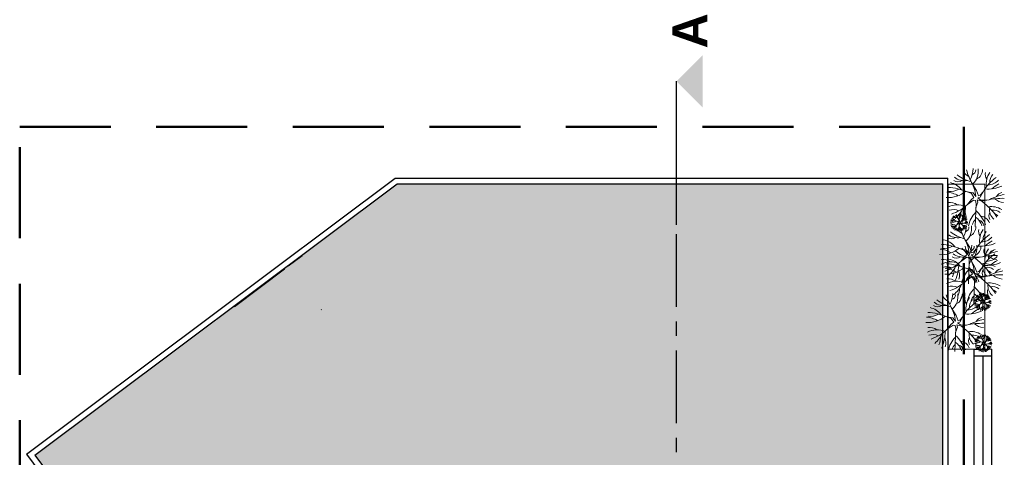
# Model space of a CAD drawing. Extents: x -155768 to 32626, y 53734 to 472609.
# Tile 26 of 33: x 13026 to 16406, y 144954 to 146457. Entities that reach past the tile are written whole.
import ezdxf

# ---------------------------------------------------------------- set-up
doc = ezdxf.new("R2010")
doc.units = 0
doc.header["$MEASUREMENT"] = 0
for name, pattern in [('AXES', [4, 2.5, -0.5, 0.5, -0.5]), ('AXESx2', [4, 2.5, -0.5, 0.5, -0.5]), ('CACHE2', [937.5, 625, -312.5])]:
    doc.linetypes.add(name, pattern=pattern)
doc.layers.add('Aucune', color=7, linetype='Continuous', lineweight=5)
doc.styles.add('STYLE_GENERE_6', font='arialbd.ttf')

msp = doc.modelspace()

# ---------------------------------------------------------------- hatches: boundary and pattern name
h = msp.add_hatch(color=253)
h.dxf.hatch_style = 1
h.paths.add_polyline_path([(14731.978, 144512.792), (16193.715, 144512.792), (16193.715, 145430.986, -0.04707725), (16177.486, 145422.914, 0.11943218), (16144.725, 145438.076, 0.16299999), (16181.503, 145445.817, -0.01655755), (16193.715, 145442.231), (16193.715, 145893.103), (14322.302, 145893.103), (13078.518, 144960.578), (13887.561, 143879.698)])

# ---------------------------------------------------------------- linework, layer by layer
at = {"linetype": 'AXESx2', "lineweight": 30, "ltscale": 1000}
msp.add_line((15280.782, 145752.914), (15280.782, 146245.684), dxfattribs=at)
at = {"linetype": 'CACHE2', "lineweight": 50, "ltscale": 0.5}
for p, q in [((13026.456, 143831.27), (13026.456, 146089.595)), ((13026.456, 146089.595), (16267.632, 146089.595)), ((16267.632, 146089.595), (16267.632, 143831.27))]:
    msp.add_line(p, q, dxfattribs=at)
at = {"color": 253, "linetype": 'Continuous'}
for p, q in [((13050.059, 144964.238), (14315.619, 145913.08)), ((14315.619, 145913.08), (16213.037, 145913.08)), ((16213.745, 144492.792), (16213.037, 145913.08)), ((13078.518, 144960.578), (14322.302, 145893.103)), ((14322.302, 145893.103), (16193.715, 145893.103)), ((16193.715, 145893.08), (16193.715, 144512.792)), ((13764.176, 145472.126), (13935.964, 145600.927)), ((14062.29, 145461.403), (14060.838, 145460.445)), ((16303.304, 144512.792), (16303.304, 145324.986)), ((16303.304, 145324.986), (16339.837, 145324.986)), ((16363.304, 144512.832), (16363.304, 145324.986)), ((16363.304, 145300.986), (16302.885, 145300.986)), ((16333.304, 144512.824), (16333.304, 145300.986)), ((13050.059, 144964.238), (13883.543, 143851.689)), ((13078.518, 144960.578), (13887.561, 143879.698))]:
    msp.add_line(p, q, dxfattribs=at)
at = {"color": 253, "linetype": 'Continuous', "lineweight": 20}
for p, q in [((16339.837, 145892.617), (16213.707, 145892.617)), ((16213.707, 145892.617), (16213.707, 145324.986)), ((16297.649, 145892.365), (16310.47, 145870.075)), ((16305.665, 145871.72), (16297.649, 145892.365)), ((16339.837, 145324.986), (16339.837, 145892.617)), ((16299.865, 145861.973), (16279.034, 145865.728)), ((16293.218, 145859.766), (16280.113, 145865.533)), ((16302.289, 145846.902), (16293.218, 145859.766)), ((16293.601, 145839.952), (16302.289, 145846.902)), ((16299.865, 145861.973), (16308.37, 145850.377)), ((16308.37, 145850.377), (16305.665, 145871.72)), ((16310.47, 145870.075), (16317.218, 145851.929)), ((16323.869, 145847.686), (16315.865, 145844.972)), ((16315.865, 145844.972), (16326.125, 145837.753)), ((16317.218, 145851.929), (16323.767, 145854.689)), ((16333.213, 145865.45), (16323.767, 145854.689)), ((16323.869, 145847.686), (16333.723, 145866.42)), ((16293.601, 145839.952), (16280.417, 145822.801)), ((16300.551, 145837.346), (16280.417, 145822.801)), ((16307.501, 145836.477), (16300.551, 145837.346)), ((16306.632, 145746.285), (16309.238, 145825.184)), ((16309.238, 145825.184), (16307.501, 145836.477)), ((16308.809, 145812.195), (16315.32, 145830.396)), ((16315.32, 145830.396), (16312.785, 145838.472)), ((16329.219, 145833.871), (16312.785, 145838.472)), ((16326.125, 145837.753), (16346.548, 145837.248)), ((16329.219, 145833.871), (16346.548, 145837.248)), ((16345.898, 145819.226), (16329.219, 145833.871)), ((16248.899, 145764.474), (16242.649, 145765.601)), ((16246.905, 145763.812), (16242.973, 145765.543)), ((16247.02, 145757.868), (16243.064, 145752.723)), ((16249.104, 145757.086), (16243.064, 145752.723)), ((16249.626, 145759.953), (16246.905, 145763.812)), ((16247.02, 145757.868), (16249.626, 145759.953)), ((16248.234, 145773.592), (16252.08, 145766.905)), ((16250.639, 145767.399), (16248.234, 145773.592)), ((16248.899, 145764.474), (16251.45, 145760.996)), ((16251.189, 145756.826), (16249.104, 145757.086)), ((16251.45, 145760.996), (16250.639, 145767.399)), ((16250.929, 145729.768), (16251.711, 145753.438)), ((16251.711, 145753.438), (16251.189, 145756.826)), ((16251.582, 145749.541), (16253.535, 145755.001)), ((16252.08, 145766.905), (16254.104, 145761.461)), ((16253.535, 145755.001), (16252.775, 145757.424)), ((16257.705, 145756.044), (16252.775, 145757.424)), ((16256.1, 145760.188), (16253.699, 145759.374)), ((16253.699, 145759.374), (16256.777, 145757.209)), ((16254.104, 145761.461), (16256.069, 145762.289)), ((16258.903, 145765.518), (16256.069, 145762.289)), ((16256.1, 145760.188), (16259.056, 145765.809)), ((16256.777, 145757.209), (16262.904, 145757.057)), ((16257.705, 145756.044), (16262.904, 145757.057)), ((16262.709, 145751.651), (16257.705, 145756.044)), ((16274.701, 145696.353), (16287.523, 145674.064)), ((16282.718, 145675.709), (16274.701, 145696.353)), ((16285.422, 145654.365), (16282.718, 145675.709)), ((16287.523, 145674.064), (16294.27, 145655.918)), ((13948.419, 145610.278), (13995.809, 145645.809)), ((16276.918, 145665.961), (16256.087, 145669.717)), ((16270.271, 145663.755), (16257.166, 145669.522)), ((16270.654, 145643.941), (16257.47, 145626.79)), ((16277.604, 145641.335), (16257.47, 145626.79)), ((16279.341, 145650.891), (16270.271, 145663.755)), ((16270.654, 145643.941), (16279.341, 145650.891)), ((16276.918, 145665.961), (16285.422, 145654.365)), ((16284.554, 145640.466), (16277.604, 145641.335)), ((16286.291, 145629.172), (16284.554, 145640.466)), ((16292.372, 145634.385), (16289.838, 145642.461)), ((16306.272, 145637.86), (16289.838, 145642.461)), ((16300.922, 145651.675), (16292.918, 145648.961)), ((16292.918, 145648.961), (16303.178, 145641.742)), ((16294.27, 145655.918), (16300.82, 145658.678)), ((16310.266, 145669.438), (16300.82, 145658.678)), ((16300.922, 145651.675), (16310.776, 145670.409)), ((16303.178, 145641.742), (16323.601, 145641.236)), ((16306.272, 145637.86), (16323.601, 145641.236)), ((16283.685, 145550.274), (16286.291, 145629.172)), ((16285.862, 145616.184), (16292.372, 145634.385)), ((16292.748, 145629.843), (16305.569, 145607.554)), ((16300.764, 145609.199), (16292.748, 145629.843)), ((16303.469, 145587.856), (16300.764, 145609.199)), ((16305.569, 145607.554), (16312.317, 145589.408)), ((16322.951, 145623.215), (16306.272, 145637.86)), ((13824.67, 145517.499), (13935.957, 145600.936)), ((16294.965, 145599.451), (16274.133, 145603.207)), ((16288.317, 145597.245), (16275.212, 145603.012)), ((16288.7, 145577.431), (16275.516, 145560.28)), ((16295.65, 145574.825), (16275.516, 145560.28)), ((16297.388, 145584.381), (16288.317, 145597.245)), ((16288.7, 145577.431), (16297.388, 145584.381)), ((16294.965, 145599.451), (16303.469, 145587.856)), ((16302.6, 145573.956), (16295.65, 145574.825)), ((16304.337, 145562.662), (16302.6, 145573.956)), ((16310.419, 145567.875), (16307.885, 145575.951)), ((16324.318, 145571.35), (16307.885, 145575.951)), ((16318.969, 145585.165), (16310.964, 145582.451)), ((16310.964, 145582.451), (16321.224, 145575.232)), ((16312.317, 145589.408), (16318.866, 145592.168)), ((16328.312, 145602.929), (16318.866, 145592.168)), ((16318.969, 145585.165), (16328.822, 145603.899)), ((16321.224, 145575.232), (16341.647, 145574.727)), ((16324.318, 145571.35), (16341.647, 145574.727)), ((16301.731, 145483.764), (16304.337, 145562.662)), ((16303.908, 145549.674), (16310.419, 145567.875)), ((16340.997, 145556.705), (16324.318, 145571.35)), ((16329.764, 145492.139), (16323.515, 145493.266)), ((16327.77, 145491.477), (16323.838, 145493.208)), ((16327.885, 145485.533), (16323.93, 145480.388)), ((16329.97, 145484.751), (16323.93, 145480.388)), ((16330.491, 145487.618), (16327.77, 145491.477)), ((16327.885, 145485.533), (16330.491, 145487.618)), ((16329.099, 145501.257), (16332.946, 145494.57)), ((16331.504, 145495.064), (16329.099, 145501.257)), ((16329.764, 145492.139), (16332.315, 145488.661)), ((16332.055, 145484.491), (16329.97, 145484.751)), ((16332.315, 145488.661), (16331.504, 145495.064)), ((16331.794, 145457.433), (16332.576, 145481.103)), ((16332.576, 145481.103), (16332.055, 145484.491)), ((16332.447, 145477.206), (16334.4, 145482.666)), ((16332.946, 145494.57), (16334.97, 145489.126)), ((16334.4, 145482.666), (16333.64, 145485.089)), ((16338.57, 145483.709), (16333.64, 145485.089)), ((16336.965, 145487.853), (16334.564, 145487.039)), ((16334.564, 145487.039), (16337.642, 145484.874)), ((16334.97, 145489.126), (16336.935, 145489.954)), ((16339.768, 145493.183), (16336.935, 145489.954)), ((16336.965, 145487.853), (16339.922, 145493.474)), ((16337.642, 145484.874), (16343.769, 145484.722)), ((16338.57, 145483.709), (16343.769, 145484.722)), ((16343.574, 145479.315), (16338.57, 145483.709)), ((16227.893, 145462.974), (16240.714, 145440.685)), ((16235.909, 145442.33), (16227.893, 145462.974)), ((16238.614, 145420.986), (16235.909, 145442.33)), ((16240.714, 145440.685), (16247.462, 145422.539)), ((16254.113, 145418.296), (16263.967, 145437.03)), ((16230.109, 145432.582), (16209.278, 145436.337)), ((16223.462, 145430.376), (16210.357, 145436.143)), ((16223.845, 145410.562), (16210.661, 145393.41)), ((16230.795, 145407.955), (16210.661, 145393.41)), ((16232.533, 145417.511), (16223.462, 145430.376)), ((16223.845, 145410.562), (16232.533, 145417.511)), ((16230.109, 145432.582), (16238.614, 145420.986)), ((16237.745, 145407.087), (16230.795, 145407.955)), ((16239.482, 145395.793), (16237.745, 145407.087)), ((16245.563, 145401.006), (16243.029, 145409.082)), ((16259.463, 145404.48), (16243.029, 145409.082)), ((16254.113, 145418.296), (16246.109, 145415.582)), ((16246.109, 145415.582), (16256.369, 145408.363)), ((16247.462, 145422.539), (16254.011, 145425.299)), ((16263.457, 145436.059), (16254.011, 145425.299)), ((16256.369, 145408.363), (16276.792, 145407.857)), ((16259.463, 145404.48), (16276.792, 145407.857)), ((16276.142, 145389.836), (16259.463, 145404.48)), ((16236.876, 145316.894), (16239.482, 145395.793)), ((16239.053, 145382.805), (16245.563, 145401.006)), ((16332.215, 145349.838), (16325.965, 145350.965)), ((16330.22, 145349.176), (16326.289, 145350.906)), ((16330.335, 145343.232), (16326.38, 145338.087)), ((16332.42, 145342.45), (16326.38, 145338.087)), ((16332.942, 145345.317), (16330.22, 145349.176)), ((16330.335, 145343.232), (16332.942, 145345.317)), ((16331.55, 145358.956), (16335.396, 145352.269)), ((16333.955, 145352.762), (16331.55, 145358.956)), ((16332.215, 145349.838), (16334.766, 145346.359)), ((16334.505, 145342.19), (16332.42, 145342.45)), ((16334.766, 145346.359), (16333.955, 145352.762)), ((16334.245, 145315.132), (16335.027, 145338.802)), ((16335.027, 145338.802), (16334.505, 145342.19)), ((16334.898, 145334.905), (16336.851, 145340.365)), ((16335.396, 145352.269), (16337.42, 145346.825)), ((16336.851, 145340.365), (16336.091, 145342.788)), ((16341.021, 145341.408), (16336.091, 145342.788)), ((16339.416, 145345.552), (16337.015, 145344.738)), ((16337.015, 145344.738), (16340.093, 145342.572)), ((16337.42, 145346.825), (16339.385, 145347.653)), ((16342.219, 145350.881), (16339.385, 145347.653)), ((16339.416, 145345.552), (16342.372, 145351.172)), ((16340.093, 145342.572), (16346.219, 145342.421)), ((16341.021, 145341.408), (16346.219, 145342.421)), ((16346.024, 145337.014), (16341.021, 145341.408)), ((16213.707, 145324.986), (16363.304, 145324.986)), ((16303.304, 144512.792), (16303.304, 145300.986)), ((16303.304, 145300.986), (16363.304, 145300.986)), ((16363.304, 145300.986), (16363.304, 144512.792))]:
    msp.add_line(p, q, dxfattribs=at)
at = {"linetype": 'AXES', "ltscale": 100}
msp.add_line((15280.782, 142670.778), (15280.782, 145752.914), dxfattribs=at)
at = {"color": 253, "linetype": 'Continuous', "lineweight": 20}
for centre, radius, start, end in [((16220.411, 145947.22), 78.992, 330.196766, 358.765285), ((16258.329, 145936.048), 58.773, 311.99057, 9.062438), ((16269.138, 145958.889), 54.838, 231.882458, 279.800424), ((16315.794, 146008.868), 110.51, 229.974867, 257.925168), ((16341.837, 146003.061), 102.467, 222.047971, 235.862178), ((16440.253, 145982.078), 168.478, 194.035905, 212.174323), ((16290.561, 145941.404), 17.53, 288.598975, 0.670918), ((16296.909, 145941.368), 34.448, 294.10058, 2.17431), ((16457.166, 145796.611), 141.814, 123.521104, 150.511283), ((16365.512, 145925.244), 24.62, 163.392398, 219.128815), ((16415.998, 145892.236), 71.744, 145.961949, 187.262515), ((16391.013, 145900.282), 34.614, 133.622837, 186.111567), ((16203.24, 145689.076), 192.225, 66.777683, 87.021028), ((16207.981, 145835.004), 63.749, 36.563673, 78.107827), ((16247.27, 145926.828), 26.322, 236.070738, 302.39629), ((16349.55, 145997.741), 122.485, 265.26338, 293.451251), ((16350.48, 145938.338), 48.498, 269.791236, 317.909818), ((16470.732, 145751.126), 164.513, 120.462511, 130.576833), ((16212.586, 145942.331), 96.467, 266.611408, 309.455724), ((16205.266, 145788.179), 76.642, 56.791628, 87.465845), ((16221.313, 145926.246), 59.175, 263.39519, 300.401972), ((16400.875, 145607.139), 236.435, 88.673421, 103.28387), ((16430.524, 145705.078), 153.278, 99.26545, 118.78759), ((16403.385, 145836.77), 27.083, 102.264604, 151.646842), ((16246.204, 145747.26), 73.795, 68.923091, 117.14338), ((16218.332, 145786.296), 43.427, 53.119809, 96.315533), ((16170.738, 145941.009), 161.253, 289.56904, 312.85653), ((16167.227, 145856.934), 108.113, 310.293261, 334.184107), ((16147.249, 145811.991), 125.562, 334.344898, 1.883503), ((16242.997, 145694.502), 161.693, 31.602973, 50.476228), ((16361.701, 145748.389), 66.86, 57.638179, 98.842102), ((16397.931, 145804.413), 42.806, 171.728528, 229.999247), ((16409.059, 145882.081), 53.587, 228.439483, 264.734601), ((16231.907, 145754.809), 49.829, 67.868009, 107.453873), ((16221.333, 145756.384), 19.125, 36.563673, 78.107827), ((16233.12, 145783.931), 7.897, 236.070738, 302.39629), ((16239.681, 145793.549), 16.452, 231.882458, 279.800424), ((16253.677, 145808.543), 33.153, 229.974867, 257.925168), ((16261.49, 145806.801), 30.74, 222.047971, 235.862178), ((16291.015, 145800.506), 50.543, 194.035905, 212.174323), ((16225.062, 145790.049), 23.698, 330.196766, 358.765285), ((16246.107, 145788.304), 5.259, 288.598975, 0.670918), ((16236.438, 145786.697), 17.632, 311.99057, 9.062438), ((16170.725, 145801.956), 87.313, 338.266723, 357.927431), ((16248.012, 145788.293), 10.334, 294.10058, 2.17431), ((16296.089, 145744.866), 42.544, 123.521104, 150.511283), ((16268.593, 145783.456), 7.386, 163.392398, 219.128815), ((16283.738, 145773.554), 21.523, 145.961949, 187.262515), ((16264.083, 145787.384), 14.549, 269.791236, 317.909818), ((16276.243, 145775.967), 10.384, 133.622837, 186.111567), ((16232.315, 145775.31), 43.226, 342.334027, 25.090602), ((16365.252, 145736.161), 82.362, 133.784597, 171.092477), ((16278.773, 145734.293), 52.677, 16.114364, 56.704981), ((16206.965, 145695.261), 147.114, 23.061414, 46.375102), ((16322.773, 145746.661), 35.289, 20.844507, 84.869852), ((16378.498, 145783.001), 25.124, 152.321671, 208.115907), ((16370.415, 145771.622), 31.569, 46.652268, 102.804303), ((16340.796, 145733.675), 66.134, 48.84319, 61.84536), ((16222.715, 145788.582), 28.94, 266.611408, 309.455724), ((16220.519, 145742.336), 22.993, 56.791628, 87.465845), ((16232.8, 145730.061), 22.138, 68.923091, 117.14338), ((16219.911, 145712.606), 57.668, 66.777683, 87.021028), ((16224.439, 145741.772), 13.028, 53.119809, 96.315533), ((16225.333, 145783.756), 17.753, 263.39519, 300.401972), ((16228.511, 145732.325), 14.949, 67.868009, 107.453873), ((16210.161, 145788.185), 48.376, 289.56904, 312.85653), ((16209.107, 145762.963), 32.434, 310.293261, 334.184107), ((16210.157, 145746.469), 26.194, 338.266723, 357.927431), ((16203.114, 145749.48), 37.669, 334.344898, 1.883503), ((16228.634, 145738.476), 12.968, 342.334027, 25.090602), ((16268.515, 145726.731), 24.709, 133.784597, 171.092477), ((16221.029, 145714.461), 44.134, 23.061414, 46.375102), ((16417.306, 145786.067), 168.478, 194.035905, 212.174323), ((16263.804, 145805.205), 36.746, 265.26338, 293.451251), ((16231.838, 145714.233), 48.508, 31.602973, 50.476228), ((16279.202, 145688.024), 70.93, 88.673421, 103.28387), ((16267.449, 145730.399), 20.058, 57.638179, 98.842102), ((16272.488, 145740.783), 7.537, 152.321671, 208.115907), ((16278.318, 145747.207), 12.842, 171.728528, 229.999247), ((16288.096, 145717.406), 45.983, 99.26545, 118.78759), ((16197.464, 145751.209), 78.992, 330.196766, 358.765285), ((16270.064, 145737.369), 9.471, 46.652268, 102.804303), ((16300.159, 145731.22), 49.354, 120.462511, 130.576833), ((16261.178, 145725.985), 19.84, 48.84319, 61.84536), ((16281.657, 145770.507), 16.076, 228.439483, 264.734601), ((16279.955, 145756.914), 8.125, 102.264604, 151.646842), ((16267.614, 145745.393), 17.53, 288.598975, 0.670918), ((16235.382, 145740.036), 58.773, 311.99057, 9.062438), ((16273.962, 145745.356), 34.448, 294.10058, 2.17431), ((16323.015, 145750.282), 25.492, 127.686163, 173.32079), ((16316.789, 145750.646), 17.672, 358.697145, 82.429309), ((16224.323, 145730.817), 26.322, 236.070738, 302.39629), ((16246.191, 145762.877), 54.838, 231.882458, 279.800424), ((16292.847, 145812.857), 110.51, 229.974867, 257.925168), ((16318.89, 145807.05), 102.467, 222.047971, 235.862178), ((16255.844, 145730.967), 7.648, 127.686163, 173.32079), ((16242.571, 145726.17), 15.803, 16.114364, 56.704981), ((16253.976, 145731.076), 5.302, 358.697145, 82.429309), ((16255.771, 145729.881), 10.587, 20.844507, 84.869852), ((16434.219, 145600.6), 141.814, 123.521104, 150.511283), ((16342.565, 145729.233), 24.62, 163.392398, 219.128815), ((16393.051, 145696.225), 71.744, 145.961949, 187.262515), ((16327.533, 145742.327), 48.498, 269.791236, 317.909818), ((16368.066, 145704.27), 34.614, 133.622837, 186.111567), ((16180.292, 145493.065), 192.225, 66.777683, 87.021028), ((16198.365, 145730.234), 59.175, 263.39519, 300.401972), ((16185.034, 145638.993), 63.749, 36.563673, 78.107827), ((16435.353, 145719.557), 168.478, 194.035905, 212.174323), ((16215.51, 145684.699), 78.992, 330.196766, 358.765285), ((16285.66, 145678.883), 17.53, 288.598975, 0.670918), ((16253.428, 145673.527), 58.773, 311.99057, 9.062438), ((16292.008, 145678.846), 34.448, 294.10058, 2.17431), ((16326.603, 145801.73), 122.485, 265.26338, 293.451251), ((16447.785, 145555.115), 164.513, 120.462511, 130.576833), ((16189.639, 145746.32), 96.467, 266.611408, 309.455724), ((16182.319, 145592.168), 76.642, 56.791628, 87.465845), ((16242.369, 145664.307), 26.322, 236.070738, 302.39629), ((16264.238, 145696.367), 54.838, 231.882458, 279.800424), ((16310.893, 145746.347), 110.51, 229.974867, 257.925168), ((16336.936, 145740.54), 102.467, 222.047971, 235.862178), ((16377.928, 145411.128), 236.435, 88.673421, 103.28387), ((16452.265, 145534.09), 141.814, 123.521104, 150.511283), ((16407.577, 145509.067), 153.278, 99.26545, 118.78759), ((16360.611, 145662.723), 24.62, 163.392398, 219.128815), ((16411.097, 145629.715), 71.744, 145.961949, 187.262515), ((16345.579, 145675.817), 48.498, 269.791236, 317.909818), ((16386.112, 145686.07), 53.587, 228.439483, 264.734601), ((16386.112, 145637.76), 34.614, 133.622837, 186.111567), ((16380.437, 145640.759), 27.083, 102.264604, 151.646842), ((16223.257, 145551.249), 73.795, 68.923091, 117.14338), ((16195.384, 145590.285), 43.427, 53.119809, 96.315533), ((16208.959, 145558.798), 49.829, 67.868009, 107.453873), ((16147.791, 145744.997), 161.253, 289.56904, 312.85653), ((16198.339, 145426.555), 192.225, 66.777683, 87.021028), ((16216.412, 145663.724), 59.175, 263.39519, 300.401972), ((16144.28, 145660.923), 108.113, 310.293261, 334.184107), ((16203.08, 145572.483), 63.749, 36.563673, 78.107827), ((16124.301, 145615.98), 125.562, 334.344898, 1.883503), ((16220.05, 145498.491), 161.693, 31.602973, 50.476228), ((16338.753, 145552.378), 66.86, 57.638179, 98.842102), ((16374.983, 145608.402), 42.806, 171.728528, 229.999247), ((16344.649, 145735.22), 122.485, 265.26338, 293.451251), ((16347.468, 145575.611), 31.569, 46.652268, 102.804303), ((16465.831, 145488.605), 164.513, 120.462511, 130.576833), ((16207.685, 145679.81), 96.467, 266.611408, 309.455724), ((16200.365, 145525.658), 76.642, 56.791628, 87.465845), ((16147.778, 145605.944), 87.313, 338.266723, 357.927431), ((16209.368, 145579.299), 43.226, 342.334027, 25.090602), ((16342.305, 145540.149), 82.362, 133.784597, 171.092477), ((16300.068, 145554.271), 25.492, 127.686163, 173.32079), ((16255.826, 145538.281), 52.677, 16.114364, 56.704981), ((16184.018, 145499.25), 147.114, 23.061414, 46.375102), ((16293.842, 145554.635), 17.672, 358.697145, 82.429309), ((16299.826, 145550.65), 35.289, 20.844507, 84.869852), ((16355.55, 145586.99), 25.124, 152.321671, 208.115907), ((16395.974, 145344.618), 236.435, 88.673421, 103.28387), ((16317.848, 145537.664), 66.134, 48.84319, 61.84536), ((16425.623, 145442.557), 153.278, 99.26545, 118.78759), ((16404.158, 145619.56), 53.587, 228.439483, 264.734601), ((16398.484, 145574.249), 27.083, 102.264604, 151.646842), ((16241.303, 145484.739), 73.795, 68.923091, 117.14338), ((16213.431, 145523.775), 43.427, 53.119809, 96.315533), ((16227.006, 145492.288), 49.829, 67.868009, 107.453873), ((16165.837, 145678.488), 161.253, 289.56904, 312.85653), ((16162.326, 145594.413), 108.113, 310.293261, 334.184107), ((16142.348, 145549.47), 125.562, 334.344898, 1.883503), ((16202.064, 145432.74), 147.114, 23.061414, 46.375102), ((16238.096, 145431.981), 161.693, 31.602973, 50.476228), ((16356.8, 145485.868), 66.86, 57.638179, 98.842102), ((16393.03, 145541.892), 42.806, 171.728528, 229.999247), ((16365.515, 145509.101), 31.569, 46.652268, 102.804303), ((16272.081, 145573.671), 102.467, 222.047971, 235.862178), ((16370.497, 145552.688), 168.478, 194.035905, 212.174323), ((16150.655, 145517.829), 78.992, 330.196766, 358.765285), ((16220.805, 145512.013), 17.53, 288.598975, 0.670918), ((16188.573, 145506.657), 58.773, 311.99057, 9.062438), ((16227.153, 145511.977), 34.448, 294.10058, 2.17431), ((16165.824, 145539.434), 87.313, 338.266723, 357.927431), ((16227.414, 145512.789), 43.226, 342.334027, 25.090602), ((16360.351, 145473.639), 82.362, 133.784597, 171.092477), ((16318.114, 145487.761), 25.492, 127.686163, 173.32079), ((16273.872, 145471.771), 52.677, 16.114364, 56.704981), ((16313.986, 145511.596), 7.897, 236.070738, 302.39629), ((16320.546, 145521.214), 16.452, 231.882458, 279.800424), ((16334.543, 145536.208), 33.153, 229.974867, 257.925168), ((16311.888, 145488.125), 17.672, 358.697145, 82.429309), ((16342.356, 145534.466), 30.74, 222.047971, 235.862178), ((16317.872, 145484.14), 35.289, 20.844507, 84.869852), ((16371.881, 145528.171), 50.543, 194.035905, 212.174323), ((16305.928, 145517.714), 23.698, 330.196766, 358.765285), ((16326.973, 145515.969), 5.259, 288.598975, 0.670918), ((16317.303, 145514.362), 17.632, 311.99057, 9.062438), ((16328.877, 145515.958), 10.334, 294.10058, 2.17431), ((16376.954, 145472.531), 42.544, 123.521104, 150.511283), ((16349.458, 145511.121), 7.386, 163.392398, 219.128815), ((16364.604, 145501.219), 21.523, 145.961949, 187.262515), ((16344.949, 145515.049), 14.549, 269.791236, 317.909818), ((16357.109, 145503.632), 10.384, 133.622837, 186.111567), ((16373.597, 145520.48), 25.124, 152.321671, 208.115907), ((16335.895, 145471.154), 66.134, 48.84319, 61.84536), ((16177.514, 145497.438), 26.322, 236.070738, 302.39629), ((16199.382, 145529.498), 54.838, 231.882458, 279.800424), ((16246.038, 145579.478), 110.51, 229.974867, 257.925168), ((16387.41, 145367.221), 141.814, 123.521104, 150.511283), ((16295.756, 145495.854), 24.62, 163.392398, 219.128815), ((16346.242, 145462.846), 71.744, 145.961949, 187.262515), ((16280.724, 145508.948), 48.498, 269.791236, 317.909818), ((16321.257, 145470.891), 34.614, 133.622837, 186.111567), ((16303.58, 145516.247), 28.94, 266.611408, 309.455724), ((16301.384, 145470.001), 22.993, 56.791628, 87.465845), ((16313.666, 145457.726), 22.138, 68.923091, 117.14338), ((16300.776, 145440.27), 57.668, 66.777683, 87.021028), ((16305.304, 145469.436), 13.028, 53.119809, 96.315533), ((16306.198, 145511.421), 17.753, 263.39519, 300.401972), ((16309.377, 145459.99), 14.949, 67.868009, 107.453873), ((16302.199, 145484.049), 19.125, 36.563673, 78.107827), ((16291.026, 145515.85), 48.376, 289.56904, 312.85653), ((16289.973, 145490.628), 32.434, 310.293261, 334.184107), ((16291.022, 145474.134), 26.194, 338.266723, 357.927431), ((16283.979, 145477.145), 37.669, 334.344898, 1.883503), ((16309.499, 145466.141), 12.968, 342.334027, 25.090602), ((16349.38, 145454.396), 24.709, 133.784597, 171.092477), ((16301.894, 145442.126), 44.134, 23.061414, 46.375102), ((16344.67, 145532.87), 36.746, 265.26338, 293.451251), ((16312.704, 145441.898), 48.508, 31.602973, 50.476228), ((16360.067, 145415.689), 70.93, 88.673421, 103.28387), ((16348.315, 145458.064), 20.058, 57.638179, 98.842102), ((16353.354, 145468.448), 7.537, 152.321671, 208.115907), ((16359.184, 145474.871), 12.842, 171.728528, 229.999247), ((16368.962, 145445.071), 45.983, 99.26545, 118.78759), ((16350.929, 145465.034), 9.471, 46.652268, 102.804303), ((16381.024, 145458.885), 49.354, 120.462511, 130.576833), ((16342.043, 145453.65), 19.84, 48.84319, 61.84536), ((16362.522, 145498.172), 16.076, 228.439483, 264.734601), ((16360.82, 145484.579), 8.125, 102.264604, 151.646842), ((16142.83, 145512.941), 96.467, 266.611408, 309.455724), ((16133.483, 145259.686), 192.225, 66.777683, 87.021028), ((16151.556, 145496.855), 59.175, 263.39519, 300.401972), ((16138.225, 145405.614), 63.749, 36.563673, 78.107827), ((16279.794, 145568.351), 122.485, 265.26338, 293.451251), ((16400.976, 145321.736), 164.513, 120.462511, 130.576833), ((16336.709, 145458.632), 7.648, 127.686163, 173.32079), ((16323.437, 145453.835), 15.803, 16.114364, 56.704981), ((16334.841, 145458.741), 5.302, 358.697145, 82.429309), ((16336.637, 145457.546), 10.587, 20.844507, 84.869852), ((16135.51, 145358.789), 76.642, 56.791628, 87.465845), ((16331.119, 145177.749), 236.435, 88.673421, 103.28387), ((16360.768, 145275.687), 153.278, 99.26545, 118.78759), ((16339.303, 145452.691), 53.587, 228.439483, 264.734601), ((16333.629, 145407.38), 27.083, 102.264604, 151.646842), ((16176.448, 145317.87), 73.795, 68.923091, 117.14338), ((16148.575, 145356.906), 43.427, 53.119809, 96.315533), ((16162.151, 145325.418), 49.829, 67.868009, 107.453873), ((16100.982, 145511.618), 161.253, 289.56904, 312.85653), ((16097.471, 145427.544), 108.113, 310.293261, 334.184107), ((16100.969, 145372.565), 87.313, 338.266723, 357.927431), ((16077.493, 145382.601), 125.562, 334.344898, 1.883503), ((16137.209, 145265.871), 147.114, 23.061414, 46.375102), ((16173.241, 145265.112), 161.693, 31.602973, 50.476228), ((16291.945, 145318.998), 66.86, 57.638179, 98.842102), ((16328.175, 145375.022), 42.806, 171.728528, 229.999247), ((16300.659, 145342.232), 31.569, 46.652268, 102.804303), ((16344.806, 145392.165), 30.74, 222.047971, 235.862178), ((16374.331, 145385.87), 50.543, 194.035905, 212.174323), ((16308.378, 145375.412), 23.698, 330.196766, 358.765285), ((16329.423, 145373.668), 5.259, 288.598975, 0.670918), ((16319.754, 145372.061), 17.632, 311.99057, 9.062438), ((16331.328, 145373.657), 10.334, 294.10058, 2.17431), ((16351.909, 145368.82), 7.386, 163.392398, 219.128815), ((16367.054, 145358.917), 21.523, 145.961949, 187.262515), ((16162.559, 145345.92), 43.226, 342.334027, 25.090602), ((16295.496, 145306.77), 82.362, 133.784597, 171.092477), ((16253.259, 145320.892), 25.492, 127.686163, 173.32079), ((16209.017, 145304.902), 52.677, 16.114364, 56.704981), ((16247.033, 145321.256), 17.672, 358.697145, 82.429309), ((16253.017, 145317.27), 35.289, 20.844507, 84.869852), ((16308.742, 145353.611), 25.124, 152.321671, 208.115907), ((16271.04, 145304.285), 66.134, 48.84319, 61.84536), ((16306.031, 145373.946), 28.94, 266.611408, 309.455724), ((16303.835, 145327.7), 22.993, 56.791628, 87.465845), ((16316.116, 145315.425), 22.138, 68.923091, 117.14338), ((16303.227, 145297.969), 57.668, 66.777683, 87.021028), ((16307.754, 145327.135), 13.028, 53.119809, 96.315533), ((16308.649, 145369.12), 17.753, 263.39519, 300.401972), ((16304.649, 145341.748), 19.125, 36.563673, 78.107827), ((16293.476, 145373.549), 48.376, 289.56904, 312.85653), ((16316.436, 145369.295), 7.897, 236.070738, 302.39629), ((16322.997, 145378.913), 16.452, 231.882458, 279.800424), ((16336.993, 145393.907), 33.153, 229.974867, 257.925168), ((16286.43, 145334.844), 37.669, 334.344898, 1.883503), ((16379.405, 145330.23), 42.544, 123.521104, 150.511283), ((16347.12, 145390.569), 36.746, 265.26338, 293.451251), ((16315.154, 145299.597), 48.508, 31.602973, 50.476228), ((16362.518, 145273.388), 70.93, 88.673421, 103.28387), ((16347.399, 145372.748), 14.549, 269.791236, 317.909818), ((16350.765, 145315.763), 20.058, 57.638179, 98.842102), ((16359.559, 145361.331), 10.384, 133.622837, 186.111567), ((16371.412, 145302.77), 45.983, 99.26545, 118.78759), ((16383.475, 145316.584), 49.354, 120.462511, 130.576833), ((16364.973, 145355.871), 16.076, 228.439483, 264.734601), ((16363.27, 145342.278), 8.125, 102.264604, 151.646842), ((16311.827, 145317.689), 14.949, 67.868009, 107.453873), ((16292.423, 145348.327), 32.434, 310.293261, 334.184107), ((16293.473, 145331.833), 26.194, 338.266723, 357.927431), ((16311.95, 145323.84), 12.968, 342.334027, 25.090602), ((16351.831, 145312.095), 24.709, 133.784597, 171.092477), ((16339.159, 145316.331), 7.648, 127.686163, 173.32079), ((16325.887, 145311.534), 15.803, 16.114364, 56.704981), ((16304.345, 145299.825), 44.134, 23.061414, 46.375102), ((16337.292, 145316.44), 5.302, 358.697145, 82.429309), ((16339.087, 145315.245), 10.587, 20.844507, 84.869852), ((16355.804, 145326.147), 7.537, 152.321671, 208.115907), ((16361.634, 145332.57), 12.842, 171.728528, 229.999247), ((16353.38, 145322.733), 9.471, 46.652268, 102.804303), ((16344.494, 145311.349), 19.84, 48.84319, 61.84536)]:
    msp.add_arc(centre, radius, start, end, dxfattribs=at)
at = {"layer": 'Aucune', "color": 7, "linetype": 'Continuous', "lineweight": 15}
msp.add_solid([(15370.638, 146155.828), (15370.638, 146335.54), (15280.782, 146245.684)], dxfattribs=at)

# ---------------------------------------------------------------- texts
at = {"layer": 'Aucune', "color": 7, "linetype": 'Continuous', "lineweight": 50, "insert": (15266.757, 146358.554), "char_height": 120, "attachment_point": 1, "rotation": 90, "line_spacing_factor": 0.975772, "style": 'STYLE_GENERE_6'}
msp.add_mtext('A', dxfattribs=at)

doc.saveas('drawing.dxf')
